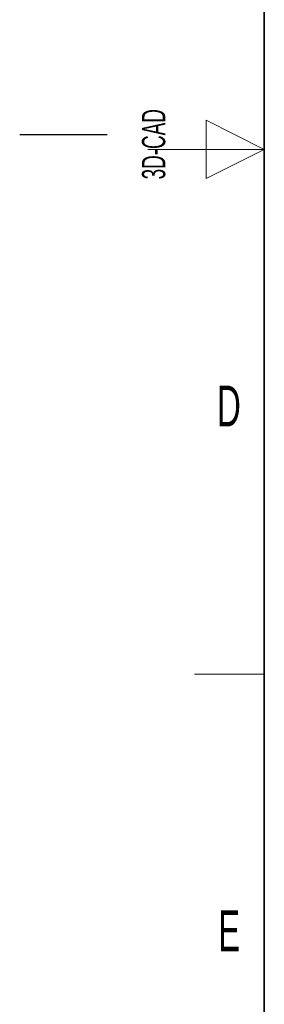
# Model space of a CAD drawing. Header units: millimetres. Extents: x 5 to 418, y 2 to 292.
# Tile 4 of 29: x 5 to 26, y 74 to 158. Entities that reach past the tile are written whole.
import ezdxf

# ---------------------------------------------------------------- set-up
doc = ezdxf.new("R2010")
doc.units = ezdxf.units.MM
doc.layers.add('SLD-0', color=7, linetype='Continuous')
doc.styles.add('SLDTEXTSTYLE0', font='TXT', dxfattribs={"width": 0.605})

msp = doc.modelspace()

# ---------------------------------------------------------------- linework, layer by layer
at = {"layer": 'SLD-0', "lineweight": 35}
msp.add_line((26, 282.5), (26, 12), dxfattribs=at)
at = {"layer": 'SLD-0', "lineweight": 18}
for p, q in [((26, 147.25), (21, 149.75)), ((21, 149.75), (21, 144.75)), ((16, 147.25), (26, 147.25)), ((21, 144.75), (26, 147.25)), ((20, 102.25), (26, 102.25))]:
    msp.add_line(p, q, dxfattribs=at)
at = {"layer": 'SLD-0'}
msp.add_line((12.5, 148.5), (5, 148.5), dxfattribs=at)

# ---------------------------------------------------------------- texts
at = {"layer": 'SLD-0', "char_height": 2, "attachment_point": 1, "rotation": 90, "style": 'SLDTEXTSTYLE0'}
for s, insert in [('3D-CAD', (15.494, 144.681)), ('noch Dritten zugänglich gemacht werden, und sie darf durch den Empfänger oder', (12.23, 7.238)), ('Ohne unsere vorherige Zustimmung darf diese Zeichnung weder vervielfältigt,', (9.23, 7.238)), ('Dritte auch nicht in anderer Weise missbräuchlich verwendet werden.', (15.23, 7.238))]:
    msp.add_mtext(s, dxfattribs=dict(at, insert=insert))
at = {"layer": 'SLD-0', "char_height": 3.5, "attachment_point": 2, "style": 'SLDTEXTSTYLE0'}
for s, insert in [('D', (22.96, 127.001)), ('E', (22.982, 82.001))]:
    msp.add_mtext(s, dxfattribs=dict(at, insert=insert))

doc.saveas('drawing.dxf')
